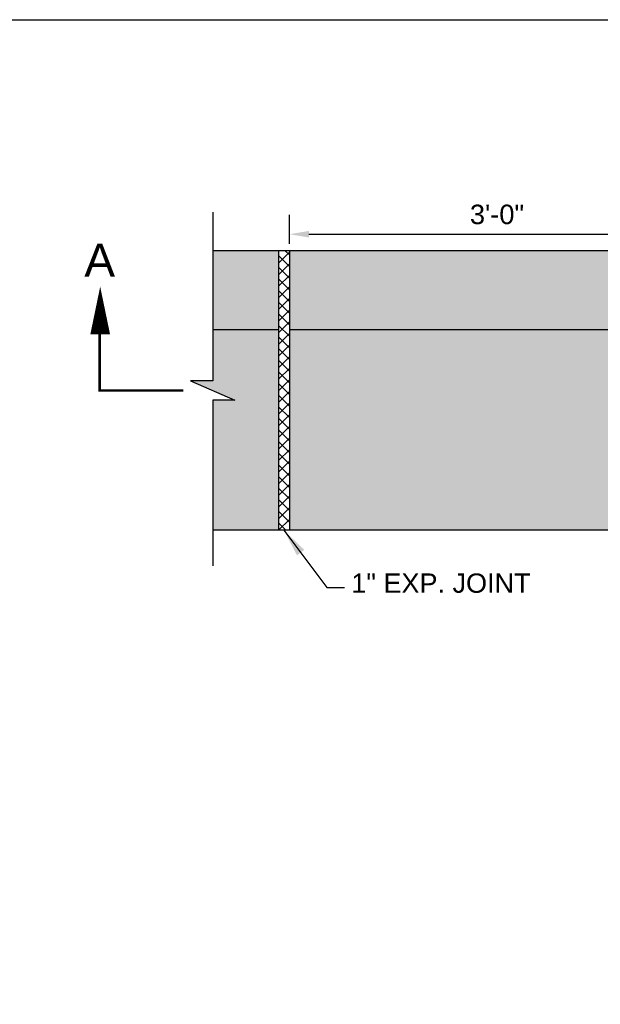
# Model space of a CAD drawing. Header units: feet. Extents: x 0 to 192, y -5 to 30.
# Tile 5 of 21: x 24 to 27.75, y 18.01 to 24.37. Entities that reach past the tile are written whole.
import ezdxf

# ---------------------------------------------------------------- set-up
doc = ezdxf.new("R2010")
doc.units = ezdxf.units.FT
doc.header["$MEASUREMENT"] = 0
doc.linetypes.add('B', pattern=[0.3, 0.25, -0.05])
doc.layers.add('COLUMNS', color=6, linetype='Continuous', plot=False)
for name, color, linetype in [('D-HATCH-PATT', 247, 'Continuous'), ('D-HATCH-SOLID', 255, 'Continuous'), ('D-TEXT', 9, 'Continuous'), ('DETAIL', 1, 'Continuous'), ('text', 9, 'Continuous')]:
    doc.layers.add(name, color=color, linetype=linetype)
doc.styles.get("Standard").update_dxf_attribs({"font": 'arial.ttf'})
doc.dimstyles.get("Standard").update_dxf_attribs({"dimtxt": 0.18, "dimasz": 0.18, "dimexe": 0.18, "dimexo": 0.0625, "dimgap": 0.09, "dimtad": 0, "dimtih": 1, "dimtoh": 1, "dimdec": 4, "dimzin": 0, "dimdsep": 46, "dimtxsty": 'Standard', "dimcen": 0.09, "dimadec": 0, "dimazin": 0, "dimtfac": 1, "dimtdec": 4, "dimtofl": 0, "dimtmove": 0, "dimatfit": 3, "dimfxl": 1, "dimtolj": 1, "dimtzin": 0, "dimarcsym": 0})

# ---------------------------------------------------------------- blocks, each defined once
blk = doc.blocks.new('*D6')
at = {"layer": 'D-TEXT', "color": 0, "linetype": 'Continuous', "lineweight": -2, "transparency": 16777216}
for p, q in [((25.7425, 22.9245), (25.7425, 23.1134)), ((28.4689, 22.9245), (28.4689, 23.1134)), ((25.8685, 22.9874), (28.3429, 22.9874))]:
    blk.add_line(p, q, dxfattribs=at)
at = {"layer": 'D-TEXT', "color": 0, "linetype": 'Continuous', "transparency": 16777216}
for points in [[(25.8685, 23.0084), (25.8685, 22.9664), (25.7425, 22.9874)], [(28.3429, 23.0084), (28.3429, 22.9664), (28.4689, 22.9874)]]:
    blk.add_solid(points, dxfattribs=at)
at = {"layer": 'Defpoints', "color": 0, "linetype": 'Continuous', "transparency": 16777216}
for p in [(28.4689, 22.9874), (25.7425, 22.8808), (28.4689, 22.8808)]:
    blk.add_point(p, dxfattribs=at)
at = {"layer": 'D-TEXT', "color": 0, "linetype": 'Continuous', "transparency": 16777216, "insert": (27.0837, 23.1148), "char_height": 0.126, "attachment_point": 5}
blk.add_mtext('\\A1;3\'-0"', dxfattribs=at)

msp = doc.modelspace()

# ---------------------------------------------------------------- hatches: boundary and pattern name
at = {"layer": 'D-HATCH-PATT', "linetype": 'Continuous'}
h = msp.add_hatch(dxfattribs=at)
h.set_pattern_fill('ANSI37', color=256, scale=0.425)
h.set_pattern_definition([(45, (-120.131686, -0.765987), (-0.037565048, 0.037565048), []), (135, (-120.131686, -0.765987), (-0.037565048, -0.037565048), [])])
h.paths.add_polyline_path([(25.74255, 22.88079), (25.67172, 22.88079), (25.67172, 21.07308), (25.74255, 21.07308)])
h.paths.add_polyline_path([(34.31338, 22.88079), (34.24255, 22.88079), (34.24255, 21.07367), (34.31338, 21.07367)])
at = {"layer": 'D-HATCH-SOLID', "linetype": 'Continuous'}
h = msp.add_hatch(color=255, dxfattribs=at)
h.dxf.hatch_style = 1
h.paths.add_polyline_path([(25.67172, 22.88079), (25.24672, 22.88079), (25.24673, 22.37027), (25.67172, 22.37027)])
h.paths.add_polyline_path([(25.67172, 22.37027), (25.24673, 22.37027), (25.24674, 22.03998), (25.10364, 22.03998), (25.38979, 21.91388), (25.24672, 21.91388), (25.24672, 21.07308), (25.67172, 21.07308)])
edge = h.paths.add_edge_path()
edge.add_arc((28.68622, 22.85093), 0.02989, 92.925856, 180, ccw=False)
edge.add_line((28.6847, 22.88079), (25.74255, 22.88079))
edge.add_line((25.74255, 22.88079), (25.74255, 22.37027))
edge.add_line((25.74255, 22.37027), (28.65905, 22.37027))
edge.add_arc((28.7214, 22.38891), 0.06507, 180.640026, 196.64631, ccw=False)
edge.add_line((28.65633, 22.38818), (28.65633, 22.85093))
edge = h.paths.add_edge_path()
edge.add_arc((28.63675, 22.31669), 0.04646, 1.360219, 35.806276)
edge.add_arc((28.7214, 22.38891), 0.06507, 196.64631, 223.800277, ccw=False)
edge.add_line((28.65905, 22.37027), (25.74255, 22.37027))
edge.add_line((25.74255, 22.37027), (25.74255, 21.07308))
edge.add_line((25.74255, 21.07308), (28.71157, 21.07308))
edge.add_arc((28.71096, 21.10085), 0.02778, 181.857966, 271.244371, ccw=False)
edge.add_line((28.6832, 21.09994), (28.6832, 22.31779))
edge = h.paths.add_edge_path()
edge.add_line((34.24255, 22.37027), (31.32603, 22.37027))
edge.add_arc((31.26369, 22.38891), 0.06507, 316.199723, 343.35369, ccw=False)
edge.add_arc((31.34834, 22.31669), 0.04646, 144.193724, 181.360219)
edge.add_line((31.30189, 22.31558), (31.30189, 21.10175))
edge.add_arc((31.27412, 21.10085), 0.02778, -78.087864, 1.857966, ccw=False)
edge.add_line((31.27986, 21.07367), (34.24255, 21.07367))
edge.add_line((34.24255, 21.07367), (34.24255, 22.37027))
edge = h.paths.add_edge_path()
edge.add_line((34.24255, 22.88079), (31.29734, 22.88079))
edge.add_arc((31.29886, 22.85093), 0.02989, 0, 92.925856, ccw=False)
edge.add_line((31.32876, 22.85093), (31.32876, 22.38963))
edge.add_arc((31.26369, 22.38891), 0.06507, -16.64631, 0.640026, ccw=False)
edge.add_line((31.32603, 22.37027), (34.24255, 22.37027))
edge.add_line((34.24255, 22.37027), (34.24255, 22.88079))
h.paths.add_polyline_path([(34.73839, 22.88079), (34.31338, 22.88079), (34.31338, 22.37027), (34.7384, 22.37027)])
h.paths.add_polyline_path([(34.73838, 21.91388), (34.88146, 21.91388), (34.59531, 22.03998), (34.7384, 22.03998), (34.7384, 22.37027), (34.31338, 22.37027), (34.31338, 21.07367), (34.73838, 21.07367)])

# ---------------------------------------------------------------- linework, layer by layer
at = {"layer": 'COLUMNS'}
msp.add_lwpolyline([(6.09752, 3.37445), (6.09752, 24.37445), (36.59752, 24.37445), (36.59752, 3.37445)], close=True, dxfattribs=at)
at = {"layer": 'DETAIL'}
for p, q in [((25.24672, 23.12907), (25.24674, 22.03998)), ((25.10364, 22.03998), (25.38979, 21.91388)), ((25.24674, 22.03998), (25.10364, 22.03998)), ((25.38979, 21.91388), (25.24672, 21.91388)), ((25.24672, 21.91388), (25.24672, 20.84245))]:
    msp.add_line(p, q, dxfattribs=at)
at = {"layer": 'DETAIL', "linetype": 'Continuous'}
for p, q in [((25.67172, 22.37027), (25.24672, 22.37027)), ((28.65906, 22.37027), (25.74255, 22.37027))]:
    msp.add_line(p, q, dxfattribs=at)
for points in [[(28.6859, 22.88079), (25.24672, 22.88079)], [(25.67172, 22.88079), (25.67172, 21.07308)], [(25.74255, 22.88079), (25.74255, 21.07308)], [(28.71157, 21.07308), (25.24672, 21.07308)]]:
    msp.add_lwpolyline(points, dxfattribs=at)
at = {"layer": 'text', "linetype": 'Continuous'}
msp.add_lwpolyline([(24.51937, 22.64842, 0, 0.1275, 0), (24.51937, 22.34, 0.1275, 0.1275, 0)], format="xyseb", dxfattribs=at)
at = {"layer": 'text', "linetype": 'B'}
msp.add_lwpolyline([(24.51569, 22.36236, 0.01594, 0.01594, 0), (24.51569, 21.97693, 0.01594, 0.01594, 0), (25.05565, 21.97693, 0, 0, 0)], format="xyseb", dxfattribs=at)

# ---------------------------------------------------------------- texts
at = {"layer": 'text', "attachment_point": 1}
for s, insert, char_height, width in [('A', (24.41717, 22.92623), 0.2125, 0.2986433), ('1" EXP. JOINT', (26.14212, 20.79402), 0.125, 2.2012497)]:
    msp.add_mtext(s, dxfattribs=dict(at, insert=insert, char_height=char_height, width=width))

# ---------------------------------------------------------------- dimensions: what is measured, and where the dimension line sits
at = {"layer": 'D-TEXT', "linetype": 'Continuous'}
dim = msp.add_linear_dim(base=(28.4689, 22.98742), p1=(25.74255, 22.88079), p2=(28.4689, 22.88079), angle=0, text='3\'-0"', dimstyle='Standard', override={"dimscale": 0.7, "dimtad": 1, "dimtih": 0, "dimtoh": 0, "dimse1": 0, "dimse2": 0}, dxfattribs=at)
dim.commit()
dim.dimension.update_dxf_attribs({"geometry": '*D6', "text_midpoint": (27.08368, 22.98742), "dimtype": 161})

# ---------------------------------------------------------------- leaders
at = {"layer": 'D-TEXT'}
msp.add_leader([(25.70713, 21.07308), (25.98311, 20.70249), (26.09713, 20.70249)], dimstyle='Standard', override={"dimtxt": 0.1875}, dxfattribs=at)

doc.saveas('drawing.dxf')
